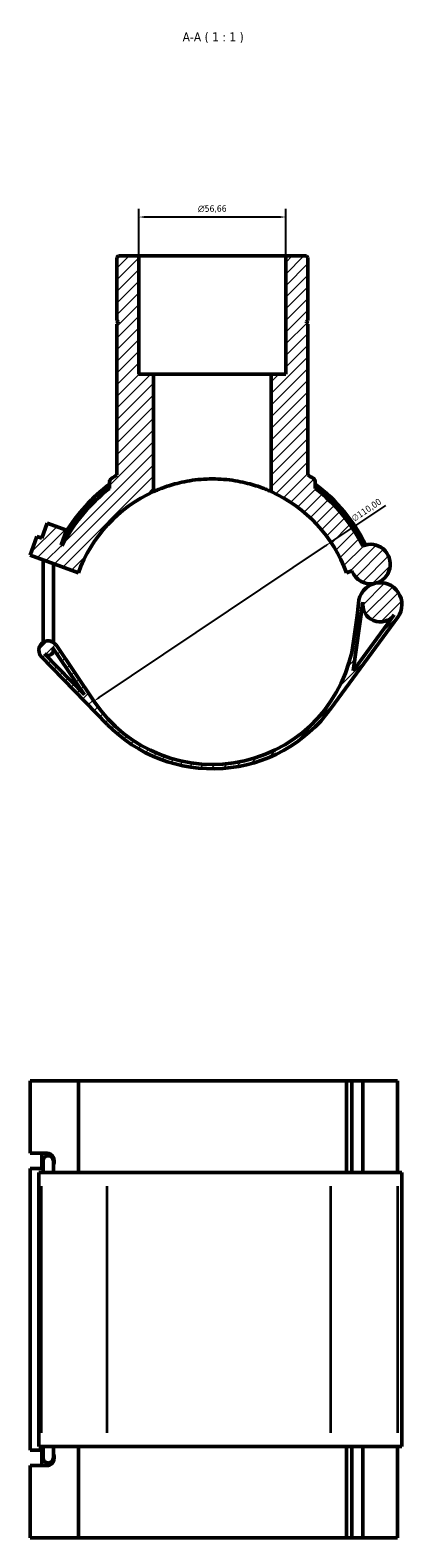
# Model space of a CAD drawing. Header units: millimetres. Extents: x -15 to 1069, y -217 to 1281.
# Tile 7 of 8: x 388 to 532, y 700 to 1281. Entities that reach past the tile are written whole.
import ezdxf

# ---------------------------------------------------------------- set-up
doc = ezdxf.new("R2010")
doc.units = ezdxf.units.MM
for name, color, linetype, lineweight in [('Dimension (ISO)', 7, 'Continuous', 25), ('Hatch (ISO)', 7, 'Continuous', 18), ('Symbol (ISO)', 7, 'Continuous', 25), ('Visible (ISO)', 7, 'Continuous', 50), ('Visible Narrow (ISO)', 7, 'Continuous', 35)]:
    doc.layers.add(name, color=color, linetype=linetype, lineweight=lineweight)
doc.styles.add('Label Text (ISO)', font='tahoma.ttf')
doc.styles.add('Note Text (ISO)', font='tahoma.ttf')
doc.dimstyles.new('Default (ISO)', dxfattribs={"dimtxt": 2.5, "dimasz": 2.5, "dimexe": 3.175, "dimexo": 0, "dimgap": 0.762, "dimtad": 1, "dimrnd": 1e-08, "dimzin": 0, "dimtxsty": 'Note Text (ISO)', "dimcen": 0.09, "dimdle": 10, "dimclrd": 256, "dimclre": 256, "dimclrt": 232, "dimazin": 0, "dimtfac": 1.40208, "dimtmove": 0, "dimatfit": 3, "dimfxl": 1, "dimtolj": 1, "dimtzin": 0, "dimlwd": -1, "dimlwe": -1, "dimarcsym": 0})

# ---------------------------------------------------------------- blocks, each defined once
blk = doc.blocks.new('*D8')
at = {"layer": 'Defpoints', "color": 0, "transparency": 16777216}
for p in [(504.23, 1084), (412.84, 1022.78)]:
    blk.add_point(p, dxfattribs=at)
at = {"layer": 'Dimension (ISO)', "transparency": 16777216}
for p, q in [((504.23, 1084), (525.41, 1098.19)), ((414.92, 1024.18), (502.16, 1082.61))]:
    blk.add_line(p, q, dxfattribs=at)
for points in [[(501.93, 1082.96), (502.39, 1082.27), (504.23, 1084)], [(414.69, 1024.52), (415.15, 1023.83), (412.84, 1022.78)]]:
    blk.add_solid(points, dxfattribs=at)
at = {"layer": 'Dimension (ISO)', "color": 232, "true_color": 0xca0064, "transparency": 16777216, "insert": (511.88, 1093.91), "char_height": 2.5, "attachment_point": 1, "rotation": 33.81709, "style": 'Note Text (ISO)'}
blk.add_mtext('\\A1;∅110,00', dxfattribs=at)
blk = doc.blocks.new('*D9')
at = {"layer": 'Defpoints', "color": 0, "transparency": 16777216}
for p in [(430.21, 1209.28), (430.21, 1194.29), (486.87, 1194.29)]:
    blk.add_point(p, dxfattribs=at)
at = {"layer": 'Dimension (ISO)', "transparency": 16777216}
for p, q in [((430.21, 1194.29), (430.21, 1212.46)), ((484.37, 1209.28), (432.71, 1209.28)), ((486.87, 1194.29), (486.87, 1212.46))]:
    blk.add_line(p, q, dxfattribs=at)
for points in [[(432.71, 1209.7), (432.71, 1208.86), (430.21, 1209.28)], [(484.37, 1209.7), (484.37, 1208.86), (486.87, 1209.28)]]:
    blk.add_solid(points, dxfattribs=at)
at = {"layer": 'Dimension (ISO)', "color": 232, "true_color": 0xca0064, "transparency": 16777216, "insert": (452.97, 1213.8), "char_height": 2.5, "attachment_point": 1, "style": 'Note Text (ISO)'}
blk.add_mtext('\\A1;\\fAIGDT|b0|i0;\\H2.5000;\\ln\\fTahoma|b0|i0;\\H2.5000;56,66', dxfattribs=at)

msp = doc.modelspace()

# ---------------------------------------------------------------- hatches: boundary and pattern name
at = {"layer": 'Hatch (ISO)'}
h = msp.add_hatch(dxfattribs=at)
h.set_pattern_fill('ANSI31', color=256, scale=25.4, style=0)
h.set_pattern_definition([(45, (0, 0), (-2.245064, 2.245064), [])])
edge = h.paths.add_edge_path()
edge.add_ellipse((496.499, 1107.136), major_axis=(1.7, 0), ratio=1, start_angle=0, end_angle=54.76547)
edge.add_ellipse((458.54, 1053.394), major_axis=(38.94, 55.131), ratio=1, start_angle=0, end_angle=2.168265)
edge.add_line((495.366, 1109.958), (495.366, 1167.961))
edge.add_line((495.366, 1167.961), (494.866, 1168.461))
edge.add_line((494.866, 1168.461), (494.866, 1168.961))
edge.add_line((494.866, 1168.961), (495.366, 1169.461))
edge.add_line((495.366, 1169.461), (495.366, 1193.727))
edge.add_line((495.366, 1193.727), (494.8, 1194.294))
edge.add_line((494.8, 1194.294), (486.868, 1194.294))
edge.add_line((486.868, 1194.294), (486.868, 1148.694))
edge.add_line((486.868, 1148.694), (481.202, 1148.694))
edge.add_line((481.202, 1148.694), (481.202, 1103.508))
edge.add_ellipse((458.54, 1053.394), major_axis=(22.662, 50.114), ratio=1, start_angle=314.333278, end_angle=360, ccw=False)
edge.add_line((510.223, 1072.205), (512.37, 1072.986))
edge.add_ellipse((519.526, 1075.591), major_axis=(-7.156, -2.605), ratio=1, start_angle=0, end_angle=83.381203)
edge.add_ellipse((519.526, 1075.591), major_axis=(1.762, -7.409), ratio=1, start_angle=0, end_angle=189.98228)
edge.add_ellipse((458.54, 1053.394), major_axis=(57.966, 29.188), ratio=1, start_angle=0, end_angle=25.605278)
edge.add_line((498.199, 1104.767), (498.199, 1107.136))
edge = h.paths.add_edge_path()
edge.add_spline(control_points=[(419.6, 1108.525), (419.468, 1108.432), (419.351, 1108.321), (419.151, 1108.07), (419.069, 1107.93), (418.924, 1107.577), (418.881, 1107.358), (418.881, 1107.136)], knot_values=[-0.1628308, -0.1628308, -0.1628308, -0.1628308, -0.1146139, -0.1146139, -0.0663971, -0.0663971, 0, 0, 0, 0], degree=3, periodic=0)
edge.add_line((418.881, 1107.136), (418.881, 1104.767))
edge.add_ellipse((458.54, 1053.394), major_axis=(-39.659, 51.373), ratio=1, start_angle=0, end_angle=25.51839)
edge.add_line((400.618, 1082.67), (400.187, 1082.827))
edge.add_line((400.187, 1082.827), (402.294, 1088.615))
edge.add_line((402.294, 1088.615), (394.852, 1091.324))
edge.add_line((394.852, 1091.324), (392.745, 1085.536))
edge.add_line((392.745, 1085.536), (390.884, 1086.213))
edge.add_line((390.884, 1086.213), (388.251, 1078.977))
edge.add_line((388.251, 1078.977), (406.857, 1072.205))
edge.add_ellipse((458.54, 1053.394), major_axis=(-51.683, 18.811), ratio=1, start_angle=314.333278, end_angle=360, ccw=False)
edge.add_line((435.877, 1103.508), (435.877, 1148.694))
edge.add_line((435.877, 1148.694), (430.212, 1148.694))
edge.add_line((430.212, 1148.694), (430.212, 1194.294))
edge.add_line((430.212, 1194.294), (422.28, 1194.294))
edge.add_line((422.28, 1194.294), (421.713, 1193.727))
edge.add_line((421.713, 1193.727), (421.713, 1169.461))
edge.add_line((421.713, 1169.461), (422.213, 1168.961))
edge.add_line((422.213, 1168.961), (422.213, 1168.461))
edge.add_line((422.213, 1168.461), (421.713, 1167.961))
edge.add_line((421.713, 1167.961), (421.713, 1109.958))
edge.add_ellipse((458.54, 1053.394), major_axis=(-36.826, 56.564), ratio=1, start_angle=0, end_angle=2.168265)
edge = h.paths.add_edge_path()
edge.add_ellipse((523.227, 1060.033), major_axis=(-1.939, 8.15), ratio=1, start_angle=0, end_angle=73.645384)
edge.add_ellipse((459.935, 1063.32), major_axis=(54.926, -2.853), ratio=1, start_angle=354.970836, end_angle=360, ccw=False)
edge.add_line((514.4, 1055.664), (513.004, 1045.737))
edge.add_ellipse((458.54, 1053.394), major_axis=(54.464, -7.657), ratio=1, start_angle=222.031668, end_angle=360, ccw=False)
edge.add_line((412.958, 1022.615), (398.231, 1044.425))
edge.add_ellipse((395.223, 1042.394), major_axis=(3.008, 2.031), ratio=1, start_angle=0, end_angle=190.236432)
edge.add_line((392.623, 1039.86), (417.972, 1013.853))
edge.add_ellipse((458.54, 1053.394), major_axis=(-40.568, -39.541), ratio=1, start_angle=0, end_angle=99.526766)
edge.add_line((504.25, 1019.93), (529.986, 1055.085))
edge.add_ellipse((523.227, 1060.033), major_axis=(6.759, -4.948), ratio=1, start_angle=0, end_angle=139.588914)
edge = h.paths.add_edge_path(flags=0)
edge.add_line((396.864, 1043.502), (409.235, 1025.182))
edge.add_line((409.235, 1025.182), (393.805, 1041.012))
edge.add_ellipse((395.223, 1042.394), major_axis=(-1.418, -1.382), ratio=1, start_angle=0, end_angle=169.763568)
edge = h.paths.add_edge_path(flags=0)
edge.add_line((512.838, 1034.454), (516.565, 1060.969))
edge.add_ellipse((523.227, 1060.033), major_axis=(-6.661, 0.937), ratio=1, start_angle=0, end_angle=151.794866)
edge.add_line((528.655, 1056.059), (512.838, 1034.454))

# ---------------------------------------------------------------- linework, layer by layer
at = {"layer": 'Visible (ISO)'}
for p, q in [((422.28, 1194.294), (421.713, 1193.727)), ((421.713, 1193.727), (421.713, 1169.461)), ((430.212, 1194.294), (422.28, 1194.294)), ((430.212, 1148.694), (430.212, 1194.294)), ((430.212, 1194.294), (486.868, 1194.294)), ((494.8, 1194.294), (486.868, 1194.294)), ((486.868, 1194.294), (486.868, 1148.694)), ((495.366, 1193.727), (494.8, 1194.294)), ((495.366, 1169.461), (495.366, 1193.727)), ((421.713, 1169.461), (422.213, 1168.961)), ((422.213, 1168.461), (421.713, 1167.961)), ((421.713, 1167.961), (421.713, 1109.958)), ((422.213, 1168.961), (422.213, 1168.461)), ((494.866, 1168.961), (495.366, 1169.461)), ((494.866, 1168.461), (494.866, 1168.961)), ((495.366, 1167.961), (494.866, 1168.461)), ((495.366, 1109.958), (495.366, 1167.961)), ((435.877, 1148.694), (430.212, 1148.694)), ((435.877, 1103.508), (435.877, 1148.694)), ((435.877, 1148.694), (481.202, 1148.694)), ((486.868, 1148.694), (481.202, 1148.694)), ((481.202, 1148.694), (481.202, 1103.508)), ((418.881, 1107.136), (418.881, 1104.767)), ((498.199, 1104.767), (498.199, 1107.136)), ((390.884, 1086.213), (388.251, 1078.977)), ((392.745, 1085.536), (390.884, 1086.213)), ((394.852, 1091.324), (392.745, 1085.536)), ((402.294, 1088.615), (394.852, 1091.324)), ((400.187, 1082.827), (402.294, 1088.615)), ((400.618, 1082.67), (400.187, 1082.827)), ((388.251, 1078.977), (406.857, 1072.205)), ((393.243, 1046.794), (393.243, 1077.16)), ((397.203, 1046.794), (397.203, 1075.719)), ((510.223, 1072.205), (512.37, 1072.986)), ((512.838, 1034.454), (516.565, 1060.969)), ((504.25, 1019.93), (529.986, 1055.085)), ((528.655, 1056.059), (512.838, 1034.454)), ((514.4, 1055.664), (513.004, 1045.737)), ((393.243, 1046.794), (393.243, 1045.436)), ((397.203, 1045.436), (397.203, 1046.794)), ((392.623, 1039.86), (417.972, 1013.853)), ((409.235, 1025.182), (393.805, 1041.012)), ((396.864, 1043.502), (409.235, 1025.182)), ((397.203, 1042.394), (397.203, 1043)), ((412.958, 1022.615), (398.231, 1044.425)), ((388.251, 848.652), (388.251, 876.482)), ((388.251, 876.482), (406.857, 876.482)), ((406.857, 876.482), (406.857, 841.282)), ((406.857, 876.482), (510.223, 876.482)), ((510.223, 876.482), (512.37, 876.482)), ((510.223, 841.282), (510.223, 876.482)), ((516.5, 876.482), (512.37, 876.482)), ((512.37, 841.282), (512.37, 876.482)), ((529.954, 876.482), (516.5, 876.482)), ((516.5, 841.282), (516.5, 876.482)), ((529.954, 841.282), (529.954, 876.482)), ((388.251, 848.652), (394.763, 848.652)), ((392.745, 842.712), (392.745, 848.652)), ((393.243, 842.712), (388.251, 842.712)), ((388.251, 734.252), (388.251, 842.712)), ((393.243, 845.682), (393.243, 841.282)), ((397.203, 841.282), (397.203, 845.682)), ((392.623, 841.282), (391.593, 841.282)), ((391.593, 735.682), (391.593, 841.282)), ((392.623, 841.282), (417.972, 841.282)), ((504.25, 841.282), (417.972, 841.282)), ((504.25, 841.282), (529.986, 841.282)), ((531.604, 841.282), (529.986, 841.282)), ((531.604, 735.682), (531.604, 841.282)), ((388.251, 734.252), (393.243, 734.252)), ((391.593, 735.682), (392.623, 735.682)), ((417.972, 735.682), (392.623, 735.682)), ((392.745, 728.312), (392.745, 734.252)), ((393.243, 735.682), (393.243, 731.282)), ((397.203, 731.282), (397.203, 735.682)), ((406.857, 735.682), (406.857, 700.482)), ((417.972, 735.682), (504.25, 735.682)), ((529.986, 735.682), (504.25, 735.682)), ((510.223, 700.482), (510.223, 735.682)), ((512.37, 700.482), (512.37, 735.682)), ((516.5, 700.482), (516.5, 735.682)), ((529.954, 700.482), (529.954, 735.682)), ((529.986, 735.682), (531.604, 735.682)), ((394.763, 728.312), (388.251, 728.312)), ((388.251, 700.482), (388.251, 728.312)), ((406.857, 700.482), (388.251, 700.482)), ((510.223, 700.482), (406.857, 700.482)), ((512.37, 700.482), (510.223, 700.482)), ((512.37, 700.482), (516.5, 700.482)), ((516.5, 700.482), (529.954, 700.482))]:
    msp.add_line(p, q, dxfattribs=at)
for centre, radius, start, end in [((458.54, 1053.394), 67.496, 123.066265, 125.23453), ((458.54, 1053.394), 67.496, 54.76547, 56.933735), ((458.54, 1053.394), 64.9, 127.667755, 153.186146), ((458.54, 1053.394), 66.198, 126.805443, 148.635123), ((458.54, 1053.394), 55, 114.333278, 160), ((458.54, 1053.394), 55, 20, 65.666722), ((496.499, 1107.136), 1.7, 0, 54.76547), ((458.54, 1053.394), 66.198, 26.563044, 53.194557), ((458.54, 1053.394), 64.9, 26.726966, 52.332245), ((519.526, 1075.591), 7.615, 283.381203, 113.363483), ((519.526, 1075.591), 7.615, 200, 283.381203), ((523.227, 1060.033), 8.377, 103.381203, 177.026587), ((523.227, 1060.033), 8.377, 323.79229, 103.381203), ((459.935, 1063.32), 55, 351.997424, 357.026587), ((523.227, 1060.033), 6.727, 171.997424, 323.79229), ((395.223, 1042.394), 3.63, 34.029091, 224.265523), ((458.54, 1053.394), 55, 214.029091, 351.997424), ((395.223, 1042.394), 1.98, 224.265523, 34.029091), ((458.54, 1053.394), 56.65, 224.265523, 323.79229), ((395.223, 845.682), 1.98, 0, 180), ((395.223, 731.282), 1.98, 180, 0)]:
    msp.add_arc(centre, radius, start, end, dxfattribs=at)
for centre, major_axis, start_param, end_param in [((394.763, 845.682), (0, 2.97), 4.2054312, 6.2831853), ((394.763, 731.282), (0, -2.97), 0, 2.0777541)]:
    msp.add_ellipse(centre, major_axis=major_axis, ratio=0.9396926, start_param=start_param, end_param=end_param, dxfattribs=at)
for points, knots in [([(419.6, 1108.525), (419.468, 1108.432), (419.351, 1108.321), (419.151, 1108.07), (419.069, 1107.93), (418.924, 1107.577), (418.881, 1107.358), (418.881, 1107.136)], [-0.16283083, -0.16283083, -0.16283083, -0.16283083, -0.11461394, -0.11461394, -0.06639706, -0.06639706, 0, 0, 0, 0]), ([(481.202, 1103.508), (481.202, 1103.508), (481.062, 1103.572), (480.48, 1103.829), (480.038, 1104.022), (478.877, 1104.5), (478.157, 1104.784), (476.499, 1105.387), (475.562, 1105.704), (473.569, 1106.311), (472.443, 1106.623), (469.985, 1107.205), (468.653, 1107.475), (465.866, 1107.922), (464.408, 1108.1), (461.465, 1108.336), (459.981, 1108.394), (457.099, 1108.394), (455.614, 1108.336), (452.672, 1108.1), (451.214, 1107.922), (448.426, 1107.475), (447.095, 1107.205), (444.637, 1106.623), (443.511, 1106.311), (441.518, 1105.704), (440.58, 1105.387), (438.923, 1104.784), (438.203, 1104.5), (437.042, 1104.022), (436.6, 1103.829), (436.017, 1103.572), (435.877, 1103.508), (435.877, 1103.508)], [0, 0, 0, 0, 0.4327358, 0.4327358, 0.8654717, 0.8654717, 1.2982075, 1.2982075, 1.7309434, 1.7309434, 2.1631812, 2.1631812, 2.5954189, 2.5954189, 3.0276567, 3.0276567, 3.4598945, 3.4598945, 3.8921323, 3.8921323, 4.3243701, 4.3243701, 4.7566079, 4.7566079, 5.1888457, 5.1888457, 5.6215815, 5.6215815, 6.0543173, 6.0543173, 6.4870532, 6.4870532, 6.919789, 6.919789, 6.919789, 6.919789])]:
    msp.add_open_spline(points, degree=3, knots=knots, dxfattribs=at)
at = {"layer": 'Visible Narrow (ISO)'}
for p, q in [((392.623, 740.962), (392.623, 836.002)), ((417.972, 740.962), (417.972, 836.002)), ((504.25, 740.962), (504.25, 836.002)), ((529.986, 740.962), (529.986, 836.002))]:
    msp.add_line(p, q, dxfattribs=at)

# ---------------------------------------------------------------- texts
at = {"layer": 'Symbol (ISO)', "insert": (447.065, 1276.269), "char_height": 3.5, "attachment_point": 7, "style": 'Label Text (ISO)'}
msp.add_mtext('A-A ( 1 : 1 )', dxfattribs=at)

# ---------------------------------------------------------------- dimensions: what is measured, and where the dimension line sits
at = {"layer": 'Dimension (ISO)'}
dim = msp.add_linear_dim(base=(430.212, 1209.281), p1=(486.868, 1194.294), p2=(430.212, 1194.294), angle=180, text='\\fAIGDT|b0|i0;\\H2.5000;\\ln\\fTahoma|b0|i0;\\H2.5000;<>', dimstyle='Default (ISO)', override={"dimdec": 2, "dimtp": 0, "dimtm": 0, "dimtdec": 2, "dimtofl": 0, "dimatfit": 1}, dxfattribs=at)
dim.commit()
dim.dimension.update_dxf_attribs({"geometry": '*D9', "text_midpoint": (458.54, 1209.281), "dimtype": 160})
dim = msp.add_diameter_dim_2p(p1=(412.845, 1022.784), p2=(504.235, 1084.004), dimstyle='Default (ISO)', override={"dimdec": 2, "dimlfac": 1, "dimtp": 0, "dimtm": 0, "dimtdec": 2, "dimatfit": 2}, dxfattribs=at)
dim.commit()
dim.dimension.update_dxf_attribs({"geometry": '*D8', "text_midpoint": (519.434, 1094.186), "dimtype": 163})

doc.saveas('drawing.dxf')
